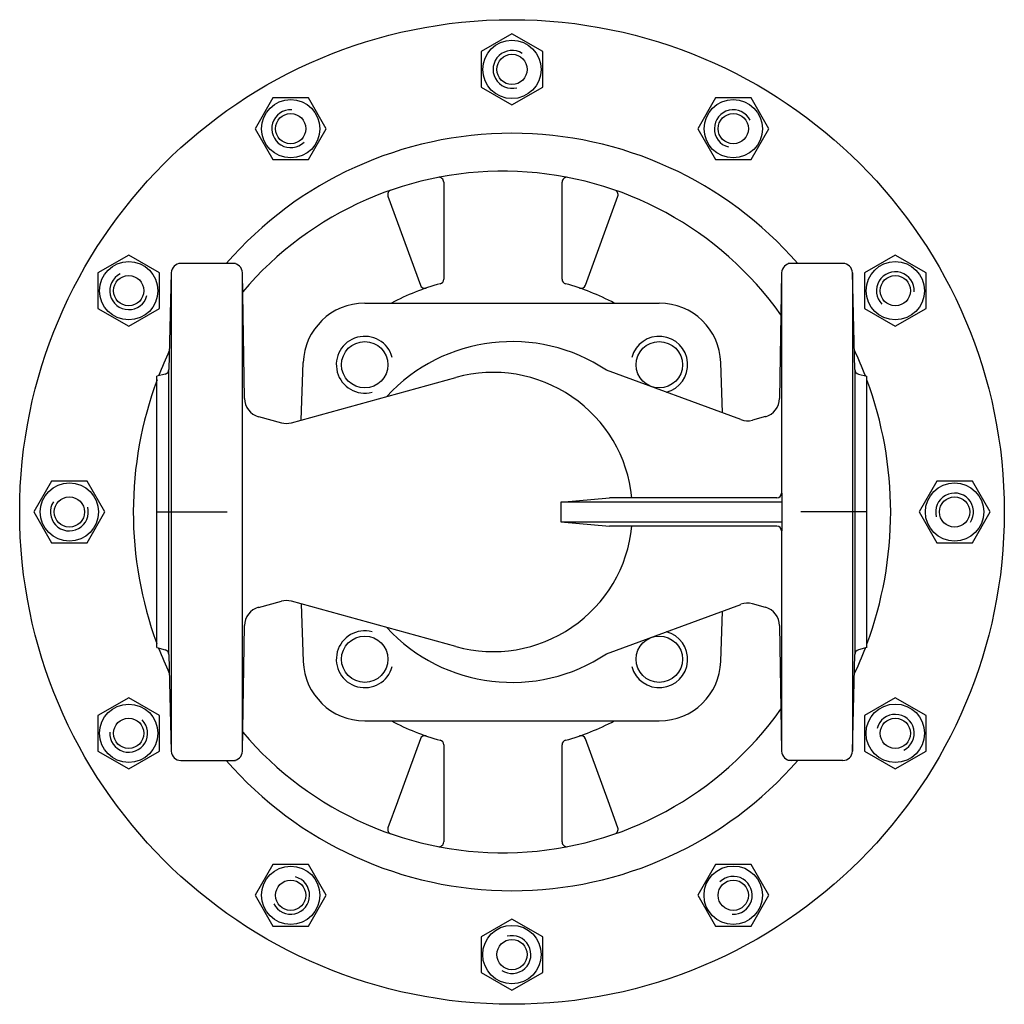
# Model space of a CAD drawing. Extents: x -4 to 204, y 41 to 249.
import ezdxf

# ---------------------------------------------------------------- set-up
doc = ezdxf.new("R2010")
doc.units = 0
doc.layers.get('0').update_dxf_attribs({"linetype": 'CONTINUOUS'})

# ---------------------------------------------------------------- blocks, each defined once
blk = doc.blocks.new('DMA160', base_point=(-3.74, 41.26))
at = {"color": 7}
for p, q in [((100.26, 246.26), (93.76, 242.51)), ((106.76, 242.51), (100.26, 246.26)), ((93.76, 242.51), (93.76, 235.01)), ((106.76, 235.01), (106.76, 242.51)), ((93.76, 235.01), (100.26, 231.25)), ((100.26, 231.25), (106.76, 235.01)), ((49.76, 232.73), (46.01, 226.23)), ((57.27, 232.73), (49.76, 232.73)), ((61.02, 226.23), (57.27, 232.73)), ((143.26, 232.73), (139.51, 226.23)), ((150.77, 232.73), (143.26, 232.73)), ((154.52, 226.23), (150.77, 232.73)), ((46.01, 226.23), (49.76, 219.73)), ((57.27, 219.73), (61.02, 226.23)), ((139.51, 226.23), (143.26, 219.73)), ((150.77, 219.73), (154.52, 226.23)), ((49.76, 219.73), (57.27, 219.73)), ((143.26, 219.73), (150.77, 219.73)), ((19.29, 199.51), (12.79, 195.76)), ((25.79, 195.76), (19.29, 199.51)), ((181.24, 199.51), (174.74, 195.76)), ((187.74, 195.76), (181.24, 199.51)), ((12.79, 195.76), (12.79, 188.26)), ((25.79, 188.26), (25.79, 195.76)), ((174.74, 195.76), (174.74, 188.26)), ((187.74, 188.26), (187.74, 195.76)), ((12.79, 188.26), (19.29, 184.5)), ((19.29, 184.5), (25.79, 188.26)), ((174.74, 188.26), (181.24, 184.5)), ((181.24, 184.5), (187.74, 188.26)), ((3.01, 151.76), (-0.74, 145.26)), ((10.52, 151.76), (3.01, 151.76)), ((14.27, 145.26), (10.52, 151.76)), ((190.01, 151.76), (186.26, 145.26)), ((197.52, 151.76), (190.01, 151.76)), ((201.27, 145.26), (197.52, 151.76)), ((-0.74, 145.26), (3.01, 138.76)), ((10.52, 138.76), (14.27, 145.26)), ((186.26, 145.26), (190.01, 138.76)), ((197.52, 138.76), (201.27, 145.26)), ((3.01, 138.76), (10.52, 138.76)), ((190.01, 138.76), (197.52, 138.76)), ((19.29, 106.01), (12.79, 102.26)), ((25.79, 102.26), (19.29, 106.01)), ((181.24, 106.01), (174.74, 102.26)), ((187.74, 102.26), (181.24, 106.01)), ((12.79, 102.26), (12.79, 94.76)), ((25.79, 94.76), (25.79, 102.26)), ((174.74, 102.26), (174.74, 94.76)), ((187.74, 94.76), (187.74, 102.26)), ((12.79, 94.76), (19.29, 91)), ((19.29, 91), (25.79, 94.76)), ((174.74, 94.76), (181.24, 91)), ((181.24, 91), (187.74, 94.76)), ((49.76, 70.79), (46.01, 64.29)), ((57.27, 70.79), (49.76, 70.79)), ((61.02, 64.29), (57.27, 70.79)), ((143.26, 70.79), (139.51, 64.29)), ((150.77, 70.79), (143.26, 70.79)), ((154.52, 64.29), (150.77, 70.79)), ((46.01, 64.29), (49.76, 57.79)), ((57.27, 57.79), (61.02, 64.29)), ((139.51, 64.29), (143.26, 57.79)), ((150.77, 57.79), (154.52, 64.29)), ((100.26, 59.26), (93.76, 55.51)), ((106.76, 55.51), (100.26, 59.26)), ((49.76, 57.79), (57.27, 57.79)), ((143.26, 57.79), (150.77, 57.79)), ((93.76, 55.51), (93.76, 48.01)), ((106.76, 48.01), (106.76, 55.51)), ((93.76, 48.01), (100.26, 44.25)), ((100.26, 44.25), (106.76, 48.01))]:
    blk.add_line(p, q, dxfattribs=at)
for centre, radius in [((100.26, 145.26), 104), ((100.26, 238.76), 6.17), ((100.26, 238.76), 3.2), ((53.51, 226.23), 6.17), ((147.01, 226.23), 6.17), ((53.51, 226.23), 3.2), ((147.01, 226.23), 3.2), ((19.29, 192.01), 6.17), ((181.24, 192.01), 6.17), ((19.29, 192.01), 3.2), ((181.24, 192.01), 3.2), ((6.76, 145.26), 6.17), ((193.76, 145.26), 6.17), ((6.76, 145.26), 3.2), ((193.76, 145.26), 3.2), ((19.29, 98.51), 6.17), ((181.24, 98.51), 6.18), ((19.29, 98.51), 3.2), ((181.24, 98.51), 3.2), ((53.51, 64.29), 6.17), ((147.01, 64.29), 6.18), ((53.51, 64.29), 3.2), ((147.01, 64.29), 3.2), ((100.26, 51.76), 6.18), ((100.26, 51.76), 3.2)]:
    blk.add_circle(centre, radius, dxfattribs=at)
for centre, radius, start, end in [((100.26, 238.76), 4, 57, 285), ((53.51, 226.23), 4, 87, 315), ((147.01, 226.23), 4, 27, 255), ((100.26, 145.26), 80, 41.0145, 138.9855), ((19.29, 192.01), 4, 117, 345), ((181.24, 192.01), 4, 357, 225), ((100.26, 145.26), 80, 154.8355, 158.93), ((100.26, 145.26), 80, 21.0562, 25.2714), ((100.26, 145.26), 80, 159.5746, 200.3022), ((100.26, 145.26), 80, 0, 20.4254), ((193.76, 145.26), 4, 327, 195), ((6.76, 145.26), 4, 147, 15), ((100.26, 145.26), 80, 339.5746, 0), ((100.26, 145.26), 80, 201.07, 205.1645), ((100.26, 145.26), 80, 334.7286, 338.9438), ((181.24, 98.51), 4, 297, 165), ((19.29, 98.51), 4, 177, 45), ((100.26, 145.26), 80, 221.0145, 318.9855), ((53.51, 64.29), 4, 207, 75), ((147.01, 64.29), 4, 267, 135), ((100.26, 51.76), 4, 237, 105)]:
    blk.add_arc(centre, radius, start, end, dxfattribs=at)

msp = doc.modelspace()

# ---------------------------------------------------------------- linework, layer by layer
at = {"color": 7}
for p, q in [((85.84, 214.96), (85.84, 194.44)), ((110.84, 194.44), (110.84, 214.96)), ((74.06, 211.97), (80.9, 193.17)), ((115.78, 193.17), (122.62, 211.97)), ((41.87, 197.76), (30.29, 197.76)), ((170.18, 197.76), (158.59, 197.76)), ((28.29, 195.81), (27.75, 175.33)), ((28.29, 195.81), (28.29, 94.71)), ((43.76, 169.26), (43.3, 195.79)), ((43.3, 94.72), (43.3, 195.79)), ((157.23, 195.79), (156.77, 169.26)), ((157.23, 195.79), (157.23, 149.26)), ((172.18, 195.81), (172.18, 94.71)), ((172.71, 175.33), (172.18, 195.81)), ((69.15, 189.37), (131.38, 189.37)), ((55.73, 164.67), (56.16, 176.83)), ((144.74, 166.2), (144.37, 176.83)), ((27.75, 115.18), (27.75, 175.33)), ((148.63, 164.77), (120.25, 175.2)), ((172.71, 175.33), (172.71, 115.18)), ((27.01, 174.4), (25.23, 173.92)), ((53.67, 164.11), (88.41, 173.7)), ((173.45, 174.4), (175.23, 173.92)), ((46.73, 165.4), (51.57, 164.1)), ((153.8, 165.4), (151.04, 164.66)), ((110.56, 147.36), (120.84, 148.26)), ((156.23, 148.26), (120.84, 148.26)), ((157.25, 149.26), (157.25, 141.26)), ((110.56, 147.36), (110.56, 143.16)), ((157.25, 147.36), (110.56, 147.36)), ((110.56, 143.16), (120.84, 142.26)), ((110.56, 143.16), (157.25, 143.16)), ((156.23, 142.26), (120.84, 142.26)), ((157.23, 141.26), (157.23, 94.72)), ((46.73, 125.12), (51.57, 126.42)), ((88.41, 116.82), (53.67, 126.41)), ((55.73, 125.84), (56.16, 113.69)), ((120.25, 115.32), (148.63, 125.75)), ((153.8, 125.12), (151.04, 125.86)), ((144.37, 113.69), (144.74, 124.32)), ((43.3, 94.72), (43.76, 121.26)), ((156.77, 121.26), (157.23, 94.72)), ((25.23, 116.6), (27.01, 116.12)), ((175.23, 116.6), (173.45, 116.12)), ((27.75, 115.18), (28.29, 94.71)), ((172.18, 94.71), (172.71, 115.18)), ((69.15, 101.15), (131.38, 101.15)), ((80.9, 97.34), (76.12, 84.22)), ((85.84, 96.08), (85.84, 75.55)), ((110.84, 75.55), (110.84, 96.08)), ((120.55, 84.25), (115.78, 97.34)), ((30.29, 92.76), (41.87, 92.76)), ((170.18, 92.76), (158.59, 92.76)), ((76.05, 84.03), (74.06, 78.55)), ((76.12, 84.22), (76.05, 84.03)), ((122.62, 78.55), (120.55, 84.25))]:
    msp.add_line(p, q, dxfattribs=at)
at = {"color": 1}
for p, q in [((25.23, 116.6), (25.23, 173.92)), ((175.23, 116.6), (175.23, 173.92)), ((25.23, 145.26), (25.29, 145.26)), ((25.29, 145.26), (39.09, 145.26)), ((39.09, 145.26), (40.11, 145.26)), ((175.23, 145.26), (161.27, 145.26))]:
    msp.add_line(p, q, dxfattribs=at)
at = {"color": 7}
for centre in [(69.15, 176.37), (131.38, 176.37), (69.15, 114.15), (131.38, 114.15)]:
    msp.add_circle(centre, 4.9, dxfattribs=at)
for centre, radius, start, end in [((98.34, 145.26), 72, 35.3391, 139.7741), ((84.84, 214.96), 1, 0, 101.1196), ((111.84, 214.96), 1, 78.8804, 180), ((75, 212.31), 1, 109.193, 200), ((121.68, 212.31), 1, 340, 70.807), ((30.29, 195.76), 2, 90, 178.5), ((41.3, 195.76), 2, 1, 90), ((159.23, 195.76), 2, 90, 179), ((170.18, 195.76), 2, 1.5, 90), ((98.34, 145.26), 50, 105.3495, 118.0845), ((84.84, 194.44), 1, 285.3495, 0), ((111.84, 194.44), 1, 180, 254.6505), ((98.34, 145.26), 50, 61.9155, 74.6505), ((81.84, 193.52), 1, 200, 288.8765), ((114.84, 193.52), 1, 251.1235, 340), ((69.15, 176.37), 13, 90, 178), ((131.38, 176.37), 13, 2, 90), ((69.15, 176.37), 6, 15, 285), ((100.26, 145.26), 36, 56.2735, 137.3275), ((131.38, 176.37), 6, 284.405, 165), ((26.75, 175.36), 1, 285, 358.5), ((96.26, 145.26), 29.5, 5.8368, 105.4316), ((173.71, 175.36), 1, 181.5, 255), ((47.76, 169.26), 4, 180, 255), ((152.77, 169.26), 4, 285, 0), ((150.01, 168.52), 4, 249.8097, 285), ((52.61, 167.96), 4, 255, 285.4316), ((156.23, 149.26), 1, 270, 0), ((96.26, 145.26), 29.5, 254.5684, 354.1632), ((156.23, 141.26), 1, 0, 90), ((47.76, 121.26), 4, 105, 180), ((52.61, 122.56), 4, 74.5684, 105), ((150.01, 122), 4, 75, 110.1903), ((152.77, 121.26), 4, 0, 75), ((100.26, 145.26), 36, 222.6725, 303.7265), ((69.15, 114.15), 6, 75, 345), ((131.38, 114.15), 6, 195, 75.595), ((26.75, 115.16), 1, 1.5, 75), ((173.71, 115.16), 1, 105, 178.5), ((69.15, 114.15), 13, 182, 270), ((131.38, 114.15), 13, 270, 358), ((98.34, 145.26), 72, 220.2259, 324.6609), ((98.34, 145.26), 50, 241.9155, 254.6505), ((98.34, 145.26), 50, 285.3495, 298.0845), ((81.84, 97), 1, 71.1235, 160), ((114.84, 97), 1, 20, 108.8765), ((84.84, 96.08), 1, 0, 74.6505), ((111.84, 96.08), 1, 105.3495, 180), ((30.29, 94.76), 2, 181.5, 270), ((41.3, 94.76), 2, 270, 359), ((159.23, 94.76), 2, 181, 270), ((170.18, 94.76), 2, 270, 358.5), ((75, 78.21), 1, 160, 250.807), ((121.68, 78.21), 1, 289.193, 20), ((84.84, 75.55), 1, 258.8804, 0), ((111.84, 75.55), 1, 180, 281.1196)]:
    msp.add_arc(centre, radius, start, end, dxfattribs=at)

# ---------------------------------------------------------------- block references
msp.add_blockref('DMA160', (-3.74, 41.26))

doc.saveas('drawing.dxf')
